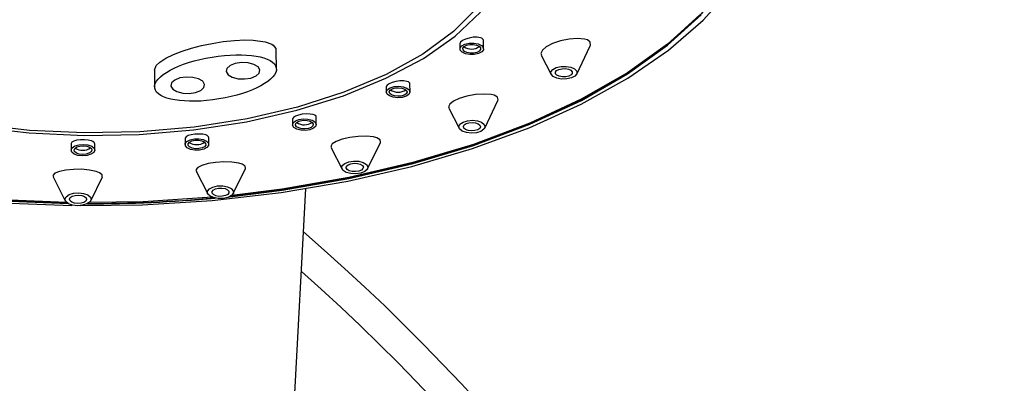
# Model space of a CAD drawing. Header units: millimetres. Extents: x 257.87 to 258.14, y 332.18 to 333.7.
# Tile 7 of 7: x 258.0418 to 258.0888, y 333.6168 to 333.6342. Entities that reach past the tile are written whole.
import ezdxf

# ---------------------------------------------------------------- set-up
doc = ezdxf.new("R2010")
doc.units = ezdxf.units.MM
doc.layers.add('SANINDUSA', color=3, linetype='Continuous')

msp = doc.modelspace()

# ---------------------------------------------------------------- linework, layer by layer
at = {"layer": 'SANINDUSA', "linetype": 'Continuous'}
for p, q in [((258.0639434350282, 333.6328235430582), (258.0639394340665, 333.6332213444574)), ((258.05403667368, 333.6318480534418), (258.0540275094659, 333.6327579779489)), ((258.0628074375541, 333.6330468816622), (258.0628097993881, 333.632812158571)), ((258.068394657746, 333.6316098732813), (258.0690455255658, 333.6329553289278)), ((258.0667016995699, 333.6325192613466), (258.0671706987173, 333.6315975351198)), ((258.0482037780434, 333.6317947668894), (258.048211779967, 333.6309997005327)), ((258.0592889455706, 333.6310004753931), (258.0592914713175, 333.6307491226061)), ((258.0604251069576, 333.6307605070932), (258.0604212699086, 333.6311419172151)), ((258.0639981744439, 333.6290319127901), (258.0646318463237, 333.6303418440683)), ((258.0622824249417, 333.6299861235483), (258.0627742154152, 333.6290195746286)), ((258.0548068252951, 333.6294632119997), (258.0548095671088, 333.6291909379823)), ((258.0559431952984, 333.6292023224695), (258.0559395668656, 333.629562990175)), ((258.0496665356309, 333.6285399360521), (258.0496695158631, 333.6282438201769)), ((258.0508031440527, 333.628255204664), (258.0507997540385, 333.6285921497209)), ((258.0442183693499, 333.6282935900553), (258.0442216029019, 333.6279722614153)), ((258.0453552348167, 333.6279836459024), (258.045352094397, 333.6282955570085)), ((258.0566542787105, 333.6280932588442), (258.0571736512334, 333.6270725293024)), ((258.0583976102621, 333.6270848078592), (258.0590083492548, 333.6283473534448)), ((258.0519746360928, 333.6259012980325), (258.0525565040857, 333.6271041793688)), ((258.0433598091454, 333.6266958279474), (258.0439429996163, 333.6255496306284)), ((258.045166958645, 333.6255619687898), (258.045716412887, 333.6266977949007)), ((258.0502002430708, 333.6269707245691), (258.0507506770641, 333.6258889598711)), ((258.0517368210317, 333.5574504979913), (258.0554435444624, 333.6261373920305))]:
    msp.add_line(p, q, dxfattribs=at)
at = {"layer": 'SANINDUSA', "linetype": 'Continuous', "flags": 128}
for points in [[(258.0774178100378, 333.6412192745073), (258.0774131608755, 333.6408689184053), (258.0771733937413, 333.6392287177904), (258.0765769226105, 333.6376074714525), (258.0756305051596, 333.6360235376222), (258.0743448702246, 333.634494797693), (258.0727345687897, 333.6330386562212), (258.0708178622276, 333.6316715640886), (258.0686164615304, 333.6304090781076), (258.0661553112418, 333.6292654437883), (258.0634622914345, 333.6282536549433), (258.0605679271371, 333.6273850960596), (258.0575049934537, 333.626669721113), (258.0543082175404, 333.6261155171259), (258.0519044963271, 333.6258158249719)], [(258.0446503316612, 333.6253257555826), (258.0476275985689, 333.6253688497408), (258.0509711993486, 333.6255785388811), (258.0542569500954, 333.6259567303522), (258.0574488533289, 333.6264993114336), (258.0605119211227, 333.6272003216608), (258.063412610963, 333.6280520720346), (258.0661191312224, 333.6290453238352), (258.0686018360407, 333.6301690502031), (258.070833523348, 333.6314110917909), (258.072789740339, 333.6327576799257), (258.0744490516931, 333.6341942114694), (258.0757932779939, 333.6357048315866), (258.0758388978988, 333.6357647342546)], [(258.0448414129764, 333.628681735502), (258.0474762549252, 333.6287306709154), (258.0500797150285, 333.6289499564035), (258.0526053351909, 333.6293356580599), (258.0550080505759, 333.629880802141), (258.0572449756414, 333.6305757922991), (258.0592761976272, 333.6314081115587), (258.0610654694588, 333.6323630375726), (258.0625808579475, 333.6334234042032), (258.0637953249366, 333.634570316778)], [(258.0636698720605, 333.6348084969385), (258.0625095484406, 333.6336437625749), (258.0610364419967, 333.6325642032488), (258.0592779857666, 333.6315900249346), (258.057266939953, 333.630739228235), (258.0550407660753, 333.630027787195), (258.0526409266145, 333.6294689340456), (258.0501121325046, 333.6290729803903), (258.047501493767, 333.6288474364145), (258.0448576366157, 333.6287964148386)], [(258.0166104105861, 333.6340723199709), (258.0171637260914, 333.6335331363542), (258.0188692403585, 333.6321354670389), (258.0208686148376, 333.6308344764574), (258.0231399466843, 333.6296444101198), (258.0256583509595, 333.628578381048), (258.0283962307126, 333.6276480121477), (258.0313235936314, 333.6268634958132), (258.0344083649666, 333.6262334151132), (258.0376167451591, 333.6257646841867), (258.0409135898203, 333.6254624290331), (258.044262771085, 333.625330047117)], [(258.0518044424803, 333.6257525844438), (258.0543087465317, 333.6260627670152), (258.0575055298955, 333.6266169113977), (258.0605684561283, 333.6273322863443), (258.0634628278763, 333.628200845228), (258.066155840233, 333.629212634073), (258.0686169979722, 333.6303562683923), (258.0708183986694, 333.631618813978), (258.0727351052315, 333.6329858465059), (258.0743453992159, 333.6344419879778)], [(258.0742752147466, 333.6344368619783), (258.0726688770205, 333.6329842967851), (258.0707568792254, 333.6316206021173), (258.0685608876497, 333.6303612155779), (258.066105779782, 333.6292203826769), (258.0634193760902, 333.6282110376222), (258.0605321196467, 333.6273446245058), (258.0574767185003, 333.6266309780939), (258.0542877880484, 333.6260782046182), (258.0518453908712, 333.6257745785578)], [(258.0482065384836, 333.6317945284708), (258.0482953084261, 333.6320187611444), (258.0484594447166, 333.6321785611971), (258.0487547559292, 333.6323715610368), (258.0491172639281, 333.6325479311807), (258.0495292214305, 333.6327075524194), (258.0499793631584, 333.6328500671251), (258.0504599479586, 333.632974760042), (258.0509650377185, 333.6330800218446), (258.0514892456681, 333.6331632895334), (258.0520263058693, 333.6332200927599), (258.0525322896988, 333.6332431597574), (258.0529185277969, 333.6332354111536), (258.0535063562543, 333.6331554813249), (258.0538137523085, 333.6330425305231), (258.0538823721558, 333.6329993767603)], [(258.0637900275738, 333.633349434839), (258.0636366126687, 333.6333723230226), (258.0634522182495, 333.6333673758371), (258.0632581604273, 333.6333350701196), (258.0630789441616, 333.6332796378), (258.0629355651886, 333.6332084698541), (258.0628424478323, 333.6331300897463), (258.0628075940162, 333.6330527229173), (258.0628097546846, 333.6330470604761)], [(258.0639320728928, 333.6332211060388), (258.0639276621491, 333.6332649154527), (258.0638597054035, 333.6333233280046), (258.0637900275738, 333.633349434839)], [(258.0687759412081, 333.6332815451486), (258.068433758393, 333.6333156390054), (258.0680380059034, 333.6332867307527), (258.067620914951, 333.6332009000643), (258.0672403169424, 333.6330707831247), (258.0669421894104, 333.6329154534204), (258.0667527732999, 333.6327536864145), (258.066683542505, 333.6326009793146), (258.0667154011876, 333.6325259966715)], [(258.0690373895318, 333.6329596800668), (258.0690619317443, 333.6329956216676), (258.0690452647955, 333.6331339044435), (258.0689038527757, 333.6332409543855), (258.0687759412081, 333.6332815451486)], [(258.0538823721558, 333.6329993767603), (258.0540157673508, 333.6328316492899), (258.0540117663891, 333.6327580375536)], [(258.0628988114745, 333.6329624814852), (258.0630518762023, 333.6330412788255), (258.0632543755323, 333.6330861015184), (258.0634754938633, 333.633090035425), (258.0636815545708, 333.6330525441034), (258.0638411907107, 333.6329793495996), (258.0639301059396, 333.6328815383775), (258.0639347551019, 333.6327740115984), (258.0638544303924, 333.6326732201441), (258.0637013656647, 333.632594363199), (258.063498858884, 333.6325496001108), (258.0632777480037, 333.6325456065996), (258.0630716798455, 333.6325830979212), (258.0629120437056, 333.6326562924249), (258.0628231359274, 333.632754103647), (258.0628184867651, 333.6328616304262), (258.0628988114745, 333.6329624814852)], [(258.0630181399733, 333.6329263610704), (258.0631329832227, 333.632985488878), (258.0632849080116, 333.6330191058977), (258.0634508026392, 333.6330220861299), (258.063605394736, 333.6329939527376), (258.0637251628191, 333.6329389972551), (258.0637918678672, 333.6328656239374), (258.0637953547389, 333.632784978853), (258.063735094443, 333.6327093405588), (258.0636202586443, 333.6326502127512), (258.0634683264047, 333.6326165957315), (258.0633024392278, 333.6326136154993), (258.0631478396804, 333.6326417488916), (258.0630280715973, 333.6326966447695), (258.0629613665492, 333.6327700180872), (258.0629578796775, 333.6328507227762), (258.0630181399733, 333.6329263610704)], [(258.0517277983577, 333.6315810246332), (258.051924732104, 333.6314630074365), (258.0522007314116, 333.6313913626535), (258.052513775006, 333.6313769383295), (258.0528162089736, 333.6314219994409), (258.0530619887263, 333.6315196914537), (258.0532136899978, 333.6316551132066), (258.0532482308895, 333.6318076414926), (258.0531603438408, 333.6319540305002), (258.0529634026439, 333.6320720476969), (258.0526874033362, 333.6321436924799), (258.0523743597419, 333.6321581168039), (258.0520719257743, 333.6321130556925), (258.0518261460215, 333.6320153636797), (258.05167444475, 333.6318799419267), (258.0516399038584, 333.6317274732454), (258.0517277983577, 333.6315810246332)], [(258.0672512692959, 333.6318361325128), (258.0674212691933, 333.631923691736), (258.0676461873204, 333.6319734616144), (258.067891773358, 333.6319778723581), (258.0681206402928, 333.6319362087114), (258.0682979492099, 333.6318549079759), (258.0683966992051, 333.6317462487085), (258.0684018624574, 333.631626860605), (258.0683126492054, 333.6315148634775), (258.0681426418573, 333.6314273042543), (258.0679177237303, 333.6313775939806), (258.0676721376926, 333.6313731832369), (258.0674432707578, 333.6314147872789), (258.0672659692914, 333.631496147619), (258.0671672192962, 333.6316047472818), (258.0671620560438, 333.6317241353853), (258.0672512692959, 333.6318361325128)], [(258.06743598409, 333.631780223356), (258.0675468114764, 333.6318373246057), (258.0676934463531, 333.6318697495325), (258.0678535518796, 333.6318726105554), (258.0680027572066, 333.6318454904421), (258.068118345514, 333.6317924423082), (258.0681827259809, 333.6317216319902), (258.0681860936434, 333.6316437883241), (258.0681279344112, 333.6315707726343), (258.0680170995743, 333.6315137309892), (258.0678704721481, 333.6314813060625), (258.0677103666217, 333.6314783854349), (258.0675611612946, 333.6315055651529), (258.0674455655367, 333.6315585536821), (258.0673811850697, 333.6316293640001), (258.0673778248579, 333.6317072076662), (258.06743598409, 333.631780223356)], [(258.0490819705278, 333.6308921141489), (258.0492789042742, 333.6307740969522), (258.0495549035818, 333.6307024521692), (258.0498679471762, 333.6306880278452), (258.0501703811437, 333.6307331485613), (258.0504161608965, 333.6308307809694), (258.0505678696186, 333.6309662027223), (258.0506024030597, 333.6311187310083), (258.0505145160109, 333.6312651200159), (258.0503175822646, 333.6313831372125), (258.050041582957, 333.6314547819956), (258.049728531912, 333.6314692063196), (258.049426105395, 333.6314241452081), (258.0491803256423, 333.6313264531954), (258.0490286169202, 333.6311910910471), (258.0489940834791, 333.6310385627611), (258.0490819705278, 333.6308921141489)], [(258.0602756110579, 333.6312601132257), (258.0601238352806, 333.6312840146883), (258.0599400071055, 333.6312831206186), (258.0597467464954, 333.6312576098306), (258.0595682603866, 333.6312110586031), (258.0594241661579, 333.6311496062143), (258.0593283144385, 333.6310802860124), (258.0592895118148, 333.6310099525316), (258.0592928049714, 333.6310007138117)], [(258.0604135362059, 333.6311417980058), (258.0604116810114, 333.6311781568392), (258.0603463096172, 333.6312338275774), (258.0602756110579, 333.6312601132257)], [(258.0594756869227, 333.6309552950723), (258.0596648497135, 333.6310124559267), (258.0598834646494, 333.6310303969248), (258.0600982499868, 333.6310064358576), (258.0602765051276, 333.6309440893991), (258.0603910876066, 333.6308529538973), (258.0604245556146, 333.6307469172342), (258.0603718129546, 333.630642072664), (258.0602408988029, 333.6305543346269), (258.0600517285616, 333.6304971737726), (258.0598331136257, 333.6304792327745), (258.0596183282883, 333.6305031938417), (258.0594400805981, 333.6305654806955), (258.0593254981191, 333.6306566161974), (258.059292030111, 333.6307627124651), (258.0593447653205, 333.6308675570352), (258.0594756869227, 333.6309552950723)], [(258.0595712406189, 333.6309052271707), (258.0597131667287, 333.6309480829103), (258.0598771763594, 333.63096155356), (258.0600383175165, 333.6309435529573), (258.0601720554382, 333.6308968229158), (258.0602580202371, 333.6308284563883), (258.0602831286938, 333.6307488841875), (258.0602435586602, 333.6306702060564), (258.0601453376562, 333.6306044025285), (258.060003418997, 333.6305614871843), (258.0598394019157, 333.6305480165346), (258.0596782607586, 333.6305660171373), (258.0595445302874, 333.6306128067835), (258.0594585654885, 333.630681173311), (258.0594334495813, 333.6307607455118), (258.0594730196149, 333.6308394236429), (258.0595712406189, 333.6309052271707)], [(258.0642995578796, 333.6306349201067), (258.0639530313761, 333.6306592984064), (258.063548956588, 333.6306307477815), (258.0631392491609, 333.6305545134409), (258.0627765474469, 333.6304429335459), (258.0624973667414, 333.6303110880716), (258.0623230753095, 333.6301726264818), (258.0622670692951, 333.6300397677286), (258.0622959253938, 333.6299932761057)], [(258.0646229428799, 333.6303465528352), (258.0646470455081, 333.6303814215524), (258.0646158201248, 333.6305028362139), (258.0644553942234, 333.6305970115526), (258.0642995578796, 333.6306349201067)], [(258.055797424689, 333.629675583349), (258.0556478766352, 333.6297025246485), (258.0554656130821, 333.6297076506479), (258.0552739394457, 333.6296904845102), (258.0550960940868, 333.6296536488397), (258.0549505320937, 333.6296018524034), (258.0548511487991, 333.6295406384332), (258.0548080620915, 333.6294760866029), (258.0548120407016, 333.6294635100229)], [(258.0551150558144, 333.6294392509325), (258.0553274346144, 333.6294709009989), (258.0555472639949, 333.6294608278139), (258.0557410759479, 333.6294104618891), (258.0558793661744, 333.6293276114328), (258.0559410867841, 333.6292247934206), (258.0559168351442, 333.6291176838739), (258.0558102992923, 333.6290226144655), (258.0556377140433, 333.6289540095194), (258.0554253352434, 333.628922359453), (258.0552055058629, 333.6289324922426), (258.0550116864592, 333.6289827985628), (258.0548733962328, 333.629065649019), (258.0548116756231, 333.6291684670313), (258.054835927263, 333.6292755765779), (258.0549424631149, 333.6293706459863), (258.0551150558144, 333.6294392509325)], [(258.0551803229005, 333.6293786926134), (258.0553396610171, 333.629402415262), (258.0555045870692, 333.6293948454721), (258.0556499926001, 333.6293570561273), (258.0557537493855, 333.6292948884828), (258.0558000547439, 333.6292177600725), (258.0557818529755, 333.6291374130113), (258.0557019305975, 333.6290660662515), (258.0555724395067, 333.6290146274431), (258.0554131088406, 333.6289908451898), (258.0552481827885, 333.6289984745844), (258.055102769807, 333.6290362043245), (258.0549990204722, 333.629098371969), (258.0549527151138, 333.6291755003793), (258.0549709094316, 333.6292558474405), (258.0550508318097, 333.6293271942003), (258.0551803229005, 333.6293786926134)], [(258.055931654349, 333.6295629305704), (258.0559318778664, 333.6295933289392), (258.0558689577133, 333.6296480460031), (258.055797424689, 333.629675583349)], [(258.0629605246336, 333.6293202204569), (258.0631706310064, 333.6293836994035), (258.0634134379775, 333.6294036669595), (258.063651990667, 333.6293770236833), (258.0638499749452, 333.6293078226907), (258.0639772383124, 333.6292066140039), (258.064014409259, 333.6290887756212), (258.0639558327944, 333.6289723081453), (258.0638104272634, 333.6288749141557), (258.0636003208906, 333.6288114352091), (258.0633575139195, 333.6287914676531), (258.06311896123, 333.6288181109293), (258.0629209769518, 333.6288873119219), (258.0627937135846, 333.6289885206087), (258.062756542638, 333.6291063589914), (258.0628151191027, 333.6292228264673), (258.0629605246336, 333.6293202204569)], [(258.039665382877, 333.6290951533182), (258.0422222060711, 333.6288039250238), (258.0448414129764, 333.628681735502)], [(258.0448576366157, 333.6287964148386), (258.0422298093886, 333.6289209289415), (258.0396669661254, 333.6292185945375)], [(258.0631084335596, 333.6292427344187), (258.0632454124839, 333.6292841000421), (258.0634037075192, 333.6292971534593), (258.063559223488, 333.6292797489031), (258.0636882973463, 333.629234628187), (258.0637712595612, 333.6291686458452), (258.0637954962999, 333.6290918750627), (258.0637573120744, 333.6290159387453), (258.0636625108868, 333.628952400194), (258.0635255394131, 333.6289110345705), (258.0633672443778, 333.6288980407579), (258.0632117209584, 333.6289153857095), (258.0630826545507, 333.6289605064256), (258.0629996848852, 333.6290264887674), (258.0629754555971, 333.6291032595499), (258.0630136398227, 333.6291791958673), (258.0631084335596, 333.6292427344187)], [(258.0451892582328, 333.628419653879), (258.0450368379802, 333.6284542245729), (258.0448557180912, 333.6284712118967), (258.0446684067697, 333.6284687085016), (258.0444949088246, 333.6284473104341), (258.0443523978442, 333.6284092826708), (258.0442561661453, 333.6283581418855), (258.0442185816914, 333.6282991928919), (258.0442210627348, 333.6282938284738)], [(258.0453441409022, 333.6282953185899), (258.045339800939, 333.6283317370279), (258.0452674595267, 333.6283884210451), (258.0451892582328, 333.628419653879)], [(258.0506600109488, 333.6287039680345), (258.0505127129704, 333.6287354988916), (258.0503326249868, 333.628748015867), (258.0501429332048, 333.6287399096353), (258.0499655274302, 333.628712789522), (258.0498180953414, 333.6286698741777), (258.0497152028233, 333.628615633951), (258.0496684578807, 333.6285552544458), (258.0496726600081, 333.6285402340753)], [(258.0501140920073, 333.6285177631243), (258.0503352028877, 333.6285216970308), (258.0505412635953, 333.6284842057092), (258.0507009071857, 333.6284110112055), (258.050789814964, 333.6283131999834), (258.0507944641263, 333.6282057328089), (258.0507141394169, 333.6281048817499), (258.0505610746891, 333.6280260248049), (258.0503585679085, 333.6279812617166), (258.0501374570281, 333.6279772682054), (258.0499313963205, 333.628014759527), (258.0497717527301, 333.6280880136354), (258.0496828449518, 333.6281858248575), (258.0496781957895, 333.628293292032), (258.0497585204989, 333.628394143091), (258.0499115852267, 333.6284729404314), (258.0501140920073, 333.6285177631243)], [(258.050144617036, 333.6284507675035), (258.0503105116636, 333.6284537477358), (258.0504651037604, 333.6284256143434), (258.0505848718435, 333.6283706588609), (258.0506515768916, 333.6282972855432), (258.0506550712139, 333.6282166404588), (258.0505948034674, 333.6281410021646), (258.0504799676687, 333.628081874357), (258.0503280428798, 333.6280482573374), (258.0501621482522, 333.6280452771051), (258.0500075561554, 333.6280734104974), (258.0498877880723, 333.6281283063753), (258.0498210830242, 333.628201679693), (258.0498175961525, 333.628282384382), (258.0498778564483, 333.6283580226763), (258.0499926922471, 333.6284171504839), (258.050144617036, 333.6284507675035)], [(258.0507917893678, 333.6285921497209), (258.0507932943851, 333.6286186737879), (258.0507320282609, 333.6286741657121), (258.0506600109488, 333.6287039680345)], [(258.0586789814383, 333.6286104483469), (258.0583432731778, 333.6286442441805), (258.0579446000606, 333.628633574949), (258.0575416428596, 333.6285813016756), (258.0571815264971, 333.6284963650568), (258.0568968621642, 333.628389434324), (258.0567103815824, 333.6282707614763), (258.0566405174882, 333.6281507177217), (258.0566684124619, 333.6281005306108)], [(258.0590044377, 333.6283495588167), (258.0590141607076, 333.628360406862), (258.0589948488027, 333.6284741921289), (258.0588411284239, 333.6285678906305), (258.0586789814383, 333.6286104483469)], [(258.0448135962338, 333.628253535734), (258.0450283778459, 333.6282295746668), (258.0452066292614, 333.6281672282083), (258.0453212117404, 333.6280761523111), (258.0453546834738, 333.6279700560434), (258.045301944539, 333.6278652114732), (258.045171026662, 333.6277774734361), (258.0449818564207, 333.6277203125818), (258.0447632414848, 333.6277023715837), (258.0445484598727, 333.6277263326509), (258.0443702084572, 333.6277886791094), (258.0442556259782, 333.6278797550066), (258.0442221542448, 333.6279858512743), (258.0442748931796, 333.6280906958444), (258.0444058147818, 333.6281784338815), (258.0445949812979, 333.6282355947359), (258.0448135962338, 333.628253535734)], [(258.0448073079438, 333.6281847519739), (258.0449684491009, 333.6281666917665), (258.045102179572, 333.628119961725), (258.0451881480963, 333.6280515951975), (258.0452132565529, 333.6279720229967), (258.0451736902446, 333.6278933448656), (258.0450754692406, 333.6278275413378), (258.0449335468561, 333.6277846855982), (258.0447695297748, 333.6277712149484), (258.0446083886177, 333.6277892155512), (258.0444746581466, 333.6278359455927), (258.0443886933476, 333.6279043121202), (258.0443635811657, 333.627983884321), (258.044403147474, 333.6280625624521), (258.044501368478, 333.6281283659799), (258.0446432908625, 333.6281712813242), (258.0448073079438, 333.6281847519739)], [(258.0574946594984, 333.6274199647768), (258.0577305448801, 333.6274551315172), (258.0579747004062, 333.6274438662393), (258.0581899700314, 333.6273880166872), (258.0583435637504, 333.627295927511), (258.0584121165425, 333.6271817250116), (258.0583851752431, 333.6270628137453), (258.0582668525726, 333.6269571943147), (258.058075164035, 333.6268810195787), (258.0578392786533, 333.6268458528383), (258.0575951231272, 333.6268570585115), (258.057379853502, 333.6269129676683), (258.057226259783, 333.6270050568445), (258.0571577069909, 333.6271191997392), (258.0571846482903, 333.6272381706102), (258.0573029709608, 333.6273437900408), (258.0574946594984, 333.6274199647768)], [(258.0454144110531, 333.6269591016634), (258.0450984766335, 333.6270255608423), (258.0447195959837, 333.6270601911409), (258.0443302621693, 333.6270596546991), (258.0439676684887, 333.6270259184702), (258.0436632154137, 333.6269625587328), (258.0434473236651, 333.6268744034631), (258.0433492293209, 333.6267692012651), (258.0433737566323, 333.6267025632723)], [(258.0522386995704, 333.6273569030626), (258.0519134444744, 333.6274052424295), (258.0515238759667, 333.6274163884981), (258.0511281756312, 333.6273899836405), (258.050767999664, 333.6273314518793), (258.0504743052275, 333.6272475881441), (258.0502730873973, 333.6271458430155), (258.050188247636, 333.6270351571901), (258.0502146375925, 333.6269779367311)], [(258.0525536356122, 333.627105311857), (258.0525471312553, 333.6272093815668), (258.0524011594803, 333.6273071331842), (258.0522386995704, 333.6273569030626)], [(258.0575956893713, 333.6273261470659), (258.0577494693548, 333.6273490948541), (258.0579086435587, 333.6273417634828), (258.0580489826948, 333.6273053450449), (258.058149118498, 333.6272453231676), (258.0581938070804, 333.6271708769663), (258.058176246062, 333.6270933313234), (258.0580991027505, 333.6270244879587), (258.0579741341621, 333.6269748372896), (258.0578203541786, 333.6269518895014), (258.0576611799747, 333.6269592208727), (258.0575208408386, 333.6269956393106), (258.0574207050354, 333.6270556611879), (258.057376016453, 333.6271301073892), (258.0573935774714, 333.6272076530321), (258.0574707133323, 333.6272764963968), (258.0575956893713, 333.6273261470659)], [(258.0457086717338, 333.6267010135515), (258.0457116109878, 333.6267945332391), (258.0455725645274, 333.6269003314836), (258.0454144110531, 333.6269591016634)], [(258.0512261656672, 333.6262648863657), (258.0514717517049, 333.6262692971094), (258.0517006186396, 333.6262276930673), (258.0518779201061, 333.6261463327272), (258.0519766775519, 333.6260377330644), (258.0519818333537, 333.6259182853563), (258.0518926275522, 333.6258062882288), (258.0517226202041, 333.6257187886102), (258.0514977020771, 333.6256690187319), (258.0512521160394, 333.6256646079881), (258.0510232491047, 333.6257062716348), (258.0508459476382, 333.6257875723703), (258.0507471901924, 333.6258961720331), (258.0507420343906, 333.6260156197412), (258.0508312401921, 333.6261276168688), (258.0510012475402, 333.6262151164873), (258.0512261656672, 333.6262648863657)], [(258.0512734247, 333.6261611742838), (258.0514335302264, 333.6261640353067), (258.0515827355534, 333.6261369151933), (258.0516983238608, 333.6260839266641), (258.0517627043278, 333.6260131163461), (258.0517660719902, 333.6259352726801), (258.0517079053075, 333.6258622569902), (258.0515970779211, 333.6258051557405), (258.0514504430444, 333.6257727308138), (258.0512903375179, 333.6257698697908), (258.0511411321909, 333.6257969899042), (258.0510255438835, 333.625850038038), (258.0509611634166, 333.625920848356), (258.0509577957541, 333.6259986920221), (258.0510159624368, 333.626071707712), (258.0511267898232, 333.626128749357), (258.0512734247, 333.6261611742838)], [(258.0440480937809, 333.6254416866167), (258.0409334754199, 333.6255719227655), (258.0378724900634, 333.6258506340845)], [(258.0439999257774, 333.6254782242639), (258.0409210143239, 333.6256080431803), (258.0380282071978, 333.6258672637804)], [(258.0445822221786, 333.6259337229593), (258.0448207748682, 333.6259070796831), (258.0450187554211, 333.6258378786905), (258.0451460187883, 333.6257366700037), (258.0451831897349, 333.6256188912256), (258.0451246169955, 333.6255024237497), (258.0449792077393, 333.6254049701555), (258.0447691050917, 333.6253414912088), (258.0445262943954, 333.6253215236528), (258.0442877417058, 333.625348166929), (258.0440897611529, 333.6254173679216), (258.0439624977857, 333.6255185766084), (258.0439253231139, 333.6256364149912), (258.0439838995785, 333.6257528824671), (258.0441293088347, 333.6258502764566), (258.0443394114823, 333.6259138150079), (258.0445822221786, 333.6259337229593)], [(258.0445724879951, 333.6258272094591), (258.0447280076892, 333.6258098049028), (258.0448570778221, 333.6257646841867), (258.0449400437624, 333.625698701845), (258.0449642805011, 333.6256219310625), (258.0449260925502, 333.625545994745), (258.044831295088, 333.6254824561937), (258.0446943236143, 333.6254410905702), (258.0445360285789, 333.6254280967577), (258.0443805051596, 333.6254454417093), (258.0442514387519, 333.6254905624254), (258.0441684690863, 333.6255565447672), (258.044144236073, 333.6256333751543), (258.0441824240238, 333.6257093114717), (258.0442772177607, 333.6257727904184), (258.0444141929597, 333.6258142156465), (258.0445724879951, 333.6258272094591)], [(258.0509687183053, 333.6257248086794), (258.0476590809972, 333.6255141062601), (258.0450855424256, 333.6254674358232)], [(258.0409215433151, 333.625555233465), (258.0440773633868, 333.6254241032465)]]:
    msp.add_lwpolyline(points, dxfattribs=at)
at = {"layer": 'SANINDUSA', "linetype": 'Continuous'}
for centre, radius, start, end in [((258.0633701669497, 333.633459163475), 0.000650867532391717, 236.2075687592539, 304.944988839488), ((258.0598517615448, 333.6313994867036), 0.0006536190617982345, 236.3769797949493, 304.7848719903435), ((258.055369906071, 333.6298404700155), 0.0006529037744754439, 236.3300901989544, 304.8224790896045), ((258.0447819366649, 333.6286224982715), 0.0006534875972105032, 236.3647301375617, 304.7878333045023), ((258.0502298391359, 333.6288905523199), 0.0006506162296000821, 236.1974503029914, 304.9644132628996), ((258.0452010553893, 333.6901451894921), 0.064730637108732, 269.8220656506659, 275.2363684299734), ((258.0452003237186, 333.6900489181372), 0.06461734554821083, 269.850605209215, 275.1982300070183), ((257.9922702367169, 333.5509292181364), 0.09657095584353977, 0, 49.23122949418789), ((257.9922702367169, 333.5509292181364), 0.09508575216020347, 0, 48.53677970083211)]:
    msp.add_arc(centre, radius, start, end, dxfattribs=at)
msp.add_ellipse((258.0511242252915, 333.6314238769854), major_axis=(0.002907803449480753, 0.0004779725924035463), ratio=0.3445563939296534, dxfattribs=at)

doc.saveas('drawing.dxf')
